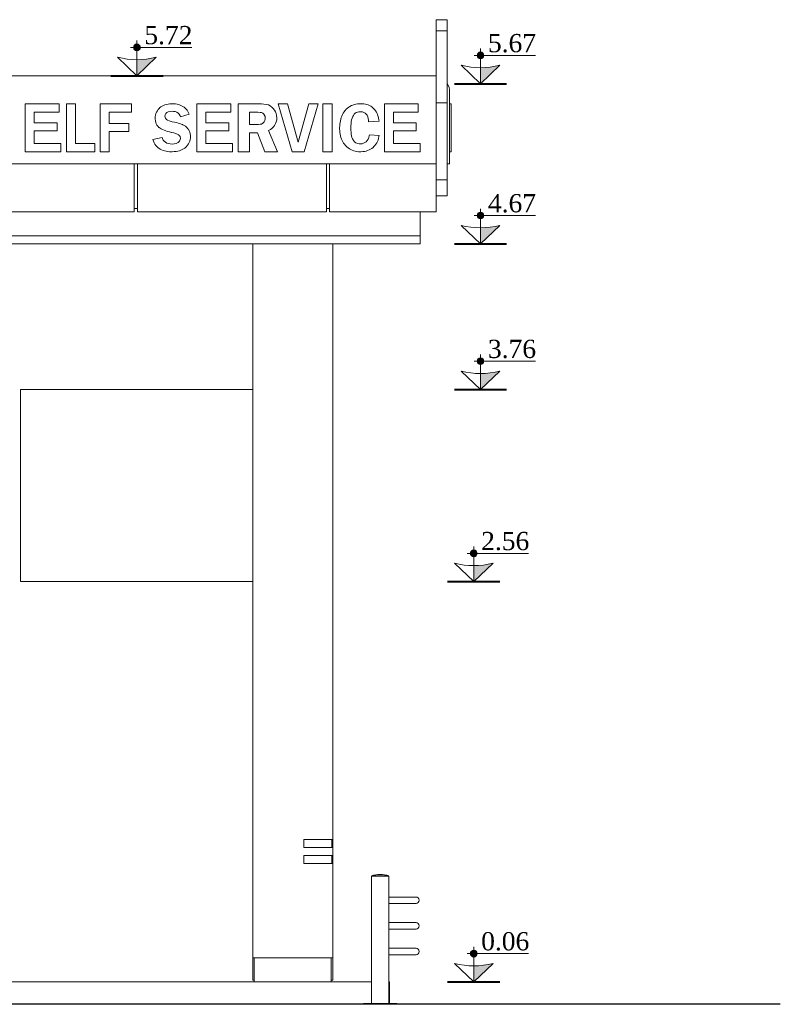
# Model space of a CAD drawing. Header units: millimetres. Extents: x -380439 to -318166, y -60353 to -34389.
# Tile 7 of 19: x -347092 to -342341, y -58586 to -52436. Entities that reach past the tile are written whole.
import ezdxf

# ---------------------------------------------------------------- set-up
doc = ezdxf.new("R2010")
doc.units = ezdxf.units.MM
doc.styles.get("Standard").update_dxf_attribs({"font": 'times.ttf'})

# ---------------------------------------------------------------- blocks, each defined once
blk = doc.blocks.new('A$C152742FE')
at = {"color": 0, "linetype": 'Continuous', "lineweight": 0, "extrusion": (0, 1, 0)}
for p, q in [((23701.9, 5446.9), (23771.9, 5446.9)), ((23701.9, 5376.9), (23771.9, 5376.9)), ((20292.1, 5096.9), (23701.9, 5096.9)), ((23701.9, 5096.9), (23701.9, 4996.9)), ((23701.9, 4546.9), (23701.9, 4996.9)), ((23786.9, 4996.9), (23786.9, 4606.5)), ((21136.3, 4921.9), (21136.3, 4621.9)), ((21348.1, 4921.9), (21136.3, 4921.9)), ((21348.1, 4869.8), (21348.1, 4921.9)), ((21393.6, 4921.9), (21393.6, 4621.9)), ((21449.7, 4921.9), (21393.6, 4921.9)), ((21449.7, 4674.6), (21449.7, 4921.9)), ((21603.9, 4921.9), (21603.9, 4621.9)), ((21800.8, 4921.9), (21603.9, 4921.9)), ((21800.8, 4869.8), (21800.8, 4921.9)), ((22028, 4920), (22017.6, 4917.9)), ((22038.9, 4921.4), (22028, 4920)), ((22050.5, 4921.9), (22038.9, 4921.4)), ((22051.7, 4921.9), (22050.5, 4921.9)), ((22063.6, 4921.5), (22051.7, 4921.9)), ((22074.8, 4920.5), (22063.6, 4921.5)), ((22085.3, 4918.8), (22074.8, 4920.5)), ((22209.1, 4921.9), (22209.1, 4621.9)), ((22420.9, 4921.9), (22209.1, 4921.9)), ((22420.9, 4869.8), (22420.9, 4921.9)), ((22598.3, 4921.9), (22466.4, 4921.9)), ((22466.4, 4921.9), (22466.4, 4621.9)), ((22774.2, 4921.9), (22715.2, 4921.9)), ((22715.2, 4921.9), (22802.8, 4621.9)), ((22840, 4682.6), (22774.2, 4921.9)), ((22907, 4921.9), (22841.2, 4682.6)), ((22878.4, 4621.9), (22966, 4921.9)), ((22966, 4921.9), (22907, 4921.9)), ((23052.6, 4921.9), (22995.9, 4921.9)), ((22995.9, 4921.9), (22995.9, 4621.9)), ((23052.6, 4621.9), (23052.6, 4921.9)), ((23211.9, 4921), (23201.5, 4919.3)), ((23222.9, 4921.8), (23211.9, 4921)), ((23229.7, 4921.9), (23222.9, 4921.8)), ((23240.6, 4921.6), (23229.7, 4921.9)), ((23250.8, 4920.7), (23240.6, 4921.6)), ((23260.6, 4919.1), (23250.8, 4920.7)), ((23379.2, 4921.9), (23379.2, 4621.9)), ((23591.1, 4921.9), (23379.2, 4921.9)), ((23591.1, 4869.8), (23591.1, 4921.9)), ((23701.9, 4926.9), (23771.9, 4926.9)), ((23786.9, 4921.9), (23796.9, 4921.9)), ((23796.9, 4864.5), (23796.9, 4921.9)), ((21192.4, 4801.7), (21192.4, 4869.8)), ((21192.4, 4869.8), (21348.1, 4869.8)), ((21660.6, 4798.2), (21660.6, 4869.8)), ((21660.6, 4869.8), (21800.8, 4869.8)), ((21952.9, 4861.1), (21950.2, 4851.6)), ((21956.6, 4870.1), (21952.9, 4861.1)), ((21961.4, 4878.6), (21956.6, 4870.1)), ((21967.3, 4886.6), (21961.4, 4878.6)), ((21974.4, 4894.4), (21967.3, 4886.6)), ((21975.6, 4895.5), (21974.4, 4894.4)), ((21982.8, 4901.6), (21975.6, 4895.5)), ((21990.6, 4906.9), (21982.8, 4901.6)), ((21999, 4911.4), (21990.6, 4906.9)), ((22008, 4915.1), (21999, 4911.4)), ((22017.6, 4917.9), (22008, 4915.1)), ((22010, 4851.8), (22013.6, 4860.2)), ((22013.6, 4860.2), (22020.2, 4866.8)), ((22020.2, 4866.8), (22029.3, 4871.3)), ((22029.3, 4871.3), (22040.6, 4873.9)), ((22040.6, 4873.9), (22054.3, 4874.8)), ((22054.3, 4874.8), (22061.8, 4874.4)), ((22061.8, 4874.4), (22072.7, 4872.5)), ((22072.7, 4872.5), (22082.5, 4868.8)), ((22082.5, 4868.8), (22091.1, 4863.3)), ((22095.3, 4916.4), (22085.3, 4918.8)), ((22091.1, 4863.3), (22098.2, 4856.2)), ((22104.5, 4913.4), (22095.3, 4916.4)), ((22113.1, 4909.6), (22104.5, 4913.4)), ((22121.2, 4905.2), (22113.1, 4909.6)), ((22128.6, 4900.1), (22121.2, 4905.2)), ((22135.4, 4894.5), (22128.6, 4900.1)), ((22141.6, 4888.1), (22135.4, 4894.5)), ((22147.1, 4881), (22141.6, 4888.1)), ((22152.2, 4873.2), (22147.1, 4881)), ((22156.6, 4864.7), (22152.2, 4873.2)), ((22159.5, 4857.8), (22156.6, 4864.7)), ((22265.2, 4801.7), (22265.2, 4869.8)), ((22265.2, 4869.8), (22420.9, 4869.8)), ((22537.1, 4792), (22537.1, 4868.5)), ((22537.1, 4868.5), (22589.7, 4868.5)), ((22589.7, 4868.5), (22604.2, 4867.5)), ((22604.2, 4867.5), (22611.6, 4866.3)), ((22611.6, 4866.3), (22619.9, 4862.1)), ((22619.9, 4862.1), (22627.9, 4854)), ((23122.3, 4862.5), (23117.5, 4854.1)), ((23127.5, 4870.7), (23122.3, 4862.5)), ((23133.3, 4878.4), (23127.5, 4870.7)), ((23134.7, 4880.2), (23133.3, 4878.4)), ((23141.5, 4887.7), (23134.7, 4880.2)), ((23148.8, 4894.4), (23141.5, 4887.7)), ((23156.5, 4900.5), (23148.8, 4894.4)), ((23164.5, 4905.7), (23156.5, 4900.5)), ((23173.1, 4910.2), (23164.5, 4905.7)), ((23182.1, 4914), (23173.1, 4910.2)), ((23191.5, 4917), (23182.1, 4914)), ((23191.3, 4856.4), (23197.3, 4862.1)), ((23201.5, 4919.3), (23191.5, 4917)), ((23197.3, 4862.1), (23204.1, 4866.6)), ((23204.1, 4866.6), (23211.6, 4869.8)), ((23211.6, 4869.8), (23219.7, 4871.7)), ((23219.7, 4871.7), (23228.4, 4872.3)), ((23228.4, 4872.3), (23232, 4872.2)), ((23232, 4872.2), (23241.9, 4870.9)), ((23241.9, 4870.9), (23250.8, 4868.1)), ((23250.8, 4868.1), (23258.8, 4863.6)), ((23258.8, 4863.6), (23265.5, 4857.5)), ((23269.8, 4916.9), (23260.6, 4919.1)), ((23278.4, 4914.1), (23269.8, 4916.9)), ((23286.6, 4910.7), (23278.4, 4914.1)), ((23294.2, 4906.8), (23286.6, 4910.7)), ((23301.4, 4902.1), (23294.2, 4906.8)), ((23308, 4896.9), (23301.4, 4902.1)), ((23314, 4891.1), (23308, 4896.9)), ((23319.7, 4884.7), (23314, 4891.1)), ((23324.8, 4877.6), (23319.7, 4884.7)), ((23329.4, 4869.9), (23324.8, 4877.6)), ((23333.6, 4861.5), (23329.4, 4869.9)), ((23337.3, 4852.5), (23333.6, 4861.5)), ((23435.3, 4801.7), (23435.3, 4869.8)), ((23435.3, 4869.8), (23591.1, 4869.8)), ((23796.9, 4864.5), (23796.9, 4679.2)), ((21335.5, 4801.7), (21192.4, 4801.7)), ((21335.5, 4751.8), (21335.5, 4801.7)), ((21783.1, 4798.2), (21660.6, 4798.2)), ((21783.1, 4748.4), (21783.1, 4798.2)), ((21948.5, 4841.6), (21948, 4831.2)), ((21948, 4831.2), (21948.1, 4826.8)), ((21948.1, 4826.8), (21949.1, 4815.6)), ((21950.2, 4851.6), (21948.5, 4841.6)), ((21949.1, 4815.6), (21951.2, 4805.5)), ((21951.2, 4805.5), (21954.5, 4796.4)), ((22009.1, 4843.9), (22010, 4851.8)), ((22011.4, 4832.5), (22009.1, 4843.9)), ((22017.8, 4823.2), (22011.4, 4832.5)), ((22024.8, 4818.7), (22017.8, 4823.2)), ((22034.3, 4814.7), (22024.8, 4818.7)), ((22046.8, 4811.2), (22034.3, 4814.7)), ((22054.9, 4809.4), (22046.8, 4811.2)), ((22068.4, 4806.6), (22054.9, 4809.4)), ((22080.7, 4803.8), (22068.4, 4806.6)), ((22091.8, 4800.9), (22080.7, 4803.8)), ((22101.7, 4798), (22091.8, 4800.9)), ((22098.2, 4856.2), (22104.1, 4847.3)), ((22110.4, 4795.2), (22101.7, 4798)), ((22104.1, 4847.3), (22107.1, 4840.3)), ((22107.1, 4840.3), (22159.5, 4857.8)), ((22408.3, 4801.7), (22265.2, 4801.7)), ((22408.3, 4751.8), (22408.3, 4801.7)), ((22619.7, 4799.7), (22611, 4795.1)), ((22627.5, 4807.8), (22619.7, 4799.7)), ((22627.9, 4808.3), (22627.5, 4807.8)), ((22627.9, 4854), (22629.5, 4851.7)), ((22632.9, 4817.5), (22627.9, 4808.3)), ((22629.5, 4851.7), (22633.9, 4842.2)), ((22635.2, 4827.9), (22632.9, 4817.5)), ((22633.9, 4842.2), (22635.4, 4831.6)), ((22635.4, 4831.6), (22635.2, 4827.9)), ((23102.4, 4805.7), (23101, 4794.9)), ((23104.3, 4816.2), (23102.4, 4805.7)), ((23106.8, 4826.3), (23104.3, 4816.2)), ((23109.8, 4835.9), (23106.8, 4826.3)), ((23113.4, 4845.2), (23109.8, 4835.9)), ((23117.5, 4854.1), (23113.4, 4845.2)), ((23170.1, 4784.1), (23171.1, 4797.8)), ((23171.1, 4797.8), (23172.6, 4810.4)), ((23172.6, 4810.4), (23174.9, 4821.9)), ((23174.9, 4821.9), (23177.9, 4832.1)), ((23177.9, 4832.1), (23181.6, 4841.4)), ((23181.6, 4841.4), (23186.1, 4849.4)), ((23186.1, 4849.4), (23191.3, 4856.4)), ((23265.5, 4857.5), (23271, 4849.9)), ((23271, 4849.9), (23275.3, 4840.9)), ((23275.3, 4840.9), (23278.5, 4830.5)), ((23278.5, 4830.5), (23280.4, 4818.7)), ((23280.4, 4818.7), (23281.1, 4809.4)), ((23281.1, 4809.4), (23346.5, 4813.5)), ((23340.5, 4842.9), (23337.3, 4852.5)), ((23343.2, 4832.6), (23340.5, 4842.9)), ((23345.3, 4821.6), (23343.2, 4832.6)), ((23346.5, 4813.5), (23345.3, 4821.6)), ((23578.5, 4801.7), (23435.3, 4801.7)), ((23578.5, 4751.8), (23578.5, 4801.7)), ((21192.4, 4674.6), (21192.4, 4751.8)), ((21192.4, 4751.8), (21335.5, 4751.8)), ((21660.6, 4621.9), (21660.6, 4748.4)), ((21660.6, 4748.4), (21783.1, 4748.4)), ((21954.5, 4796.4), (21958.9, 4788.2)), ((21958.9, 4788.2), (21964.4, 4780.9)), ((21964.4, 4780.9), (21971, 4774.3)), ((21971, 4774.3), (21972.3, 4773.3)), ((21972.3, 4773.3), (21978.7, 4768.7)), ((21978.7, 4768.7), (21986, 4764.3)), ((21986, 4764.3), (21994.3, 4760.2)), ((21994.3, 4760.2), (22003.5, 4756.2)), ((22003.5, 4756.2), (22013.8, 4752.5)), ((22013.8, 4752.5), (22025, 4749.1)), ((22025, 4749.1), (22037.2, 4745.8)), ((22037.2, 4745.8), (22050.4, 4742.9)), ((22050.4, 4742.9), (22051.6, 4742.6)), ((22051.6, 4742.6), (22065.3, 4739.4)), ((22065.3, 4739.4), (22076.7, 4736.1)), ((22076.7, 4736.1), (22085.9, 4732.6)), ((22117.9, 4792.4), (22110.4, 4795.2)), ((22120.7, 4791.1), (22117.9, 4792.4)), ((22129.5, 4786.5), (22120.7, 4791.1)), ((22137.6, 4780.9), (22129.5, 4786.5)), ((22145.2, 4774.1), (22137.6, 4780.9)), ((22152, 4766.1), (22145.2, 4774.1)), ((22155, 4762.1), (22152, 4766.1)), ((22160.3, 4753.3), (22155, 4762.1)), ((22164.3, 4744.1), (22160.3, 4753.3)), ((22167, 4734.6), (22164.3, 4744.1)), ((22265.2, 4674.6), (22265.2, 4751.8)), ((22265.2, 4751.8), (22408.3, 4751.8)), ((22580.2, 4792), (22537.1, 4792)), ((22537.1, 4621.9), (22537.1, 4740.8)), ((22537.1, 4740.8), (22587.5, 4740.8)), ((22593.5, 4792.4), (22580.2, 4792)), ((22587.5, 4740.8), (22633.6, 4621.9)), ((22604, 4793.5), (22593.5, 4792.4)), ((22611, 4795.1), (22604, 4793.5)), ((22711.1, 4621.9), (22655.8, 4754.6)), ((23100.1, 4783.7), (23099.9, 4772)), ((23099.9, 4772), (23099.9, 4765.3)), ((23099.9, 4765.3), (23100.5, 4753.5)), ((23101, 4794.9), (23100.1, 4783.7)), ((23100.5, 4753.5), (23101.6, 4742.1)), ((23101.6, 4742.1), (23103.3, 4731.3)), ((23169.8, 4771.4), (23170.1, 4784.1)), ((23170.1, 4756.7), (23169.8, 4771.4)), ((23171, 4743.4), (23170.1, 4756.7)), ((23172.3, 4731.3), (23171, 4743.4)), ((23435.3, 4674.6), (23435.3, 4751.8)), ((23435.3, 4751.8), (23578.5, 4751.8)), ((21359, 4674.6), (21192.4, 4674.6)), ((21359, 4621.9), (21359, 4674.6)), ((21571.6, 4674.6), (21449.7, 4674.6)), ((21571.6, 4621.9), (21571.6, 4674.6)), ((21990.9, 4711.3), (21933.4, 4698.2)), ((21933.4, 4698.2), (21936.6, 4688.3)), ((21936.6, 4688.3), (21940.7, 4678.7)), ((21940.7, 4678.7), (21945.7, 4670)), ((21993.3, 4704.4), (21990.9, 4711.3)), ((21998.2, 4695.3), (21993.3, 4704.4)), ((22004.3, 4687.6), (21998.2, 4695.3)), ((22011.8, 4681.3), (22004.3, 4687.6)), ((22020.5, 4676.4), (22011.8, 4681.3)), ((22030.5, 4672.9), (22020.5, 4676.4)), ((22087.5, 4677.2), (22078.2, 4673.3)), ((22085.9, 4732.6), (22092.9, 4728.9)), ((22092.2, 4680.4), (22087.5, 4677.2)), ((22100.5, 4689.2), (22092.2, 4680.4)), ((22092.9, 4728.9), (22096.3, 4726.2)), ((22096.3, 4726.2), (22103.1, 4717.1)), ((22104.7, 4699.5), (22100.5, 4689.2)), ((22103.1, 4717.1), (22105.3, 4705.6)), ((22105.3, 4705.6), (22104.7, 4699.5)), ((22155.7, 4670.7), (22160.4, 4679.2)), ((22160.4, 4679.2), (22164, 4688.3)), ((22164, 4688.3), (22166.7, 4697.6)), ((22166.7, 4697.6), (22168.3, 4707.5)), ((22168.5, 4724.5), (22167, 4734.6)), ((22168.3, 4707.5), (22168.8, 4717.6)), ((22168.8, 4717.6), (22168.5, 4724.5)), ((22431.8, 4674.6), (22265.2, 4674.6)), ((22431.8, 4621.9), (22431.8, 4674.6)), ((22841.2, 4682.6), (22840, 4682.6)), ((23103.3, 4731.3), (23105.5, 4720.9)), ((23105.5, 4720.9), (23108.2, 4711)), ((23108.2, 4711), (23111.6, 4701.6)), ((23111.6, 4701.6), (23115.3, 4692.7)), ((23115.3, 4692.7), (23119.7, 4684.2)), ((23119.7, 4684.2), (23124.5, 4676.2)), ((23124.5, 4676.2), (23130, 4668.6)), ((23174.3, 4720.5), (23172.3, 4731.3)), ((23176.8, 4710.9), (23174.3, 4720.5)), ((23179.9, 4702.6), (23176.8, 4710.9)), ((23183.7, 4695.6), (23179.9, 4702.6)), ((23185.5, 4693), (23183.7, 4695.6)), ((23192.9, 4684.8), (23185.5, 4693)), ((23201.6, 4678.5), (23192.9, 4684.8)), ((23211.6, 4674.1), (23201.6, 4678.5)), ((23222.5, 4671.8), (23211.6, 4674.1)), ((23249.8, 4674.8), (23240.5, 4672.2)), ((23258.3, 4678.9), (23249.8, 4674.8)), ((23265.8, 4684.7), (23258.3, 4678.9)), ((23272.1, 4692.1), (23265.8, 4684.7)), ((23277.5, 4701), (23272.1, 4692.1)), ((23281.9, 4711.3), (23277.5, 4701)), ((23285.2, 4723.1), (23281.9, 4711.3)), ((23286.1, 4727.6), (23285.2, 4723.1)), ((23346.4, 4723.9), (23286.1, 4727.6)), ((23326.4, 4668.6), (23331.5, 4676.8)), ((23331.5, 4676.8), (23335.9, 4685.6)), ((23335.9, 4685.6), (23339.6, 4695.2)), ((23339.6, 4695.2), (23342.7, 4705.4)), ((23342.7, 4705.4), (23345.2, 4716.4)), ((23345.2, 4716.4), (23346.4, 4723.9)), ((23601.9, 4674.6), (23435.3, 4674.6)), ((23601.9, 4621.9), (23601.9, 4674.6)), ((23796.9, 4621.9), (23796.9, 4679.2)), ((21136.3, 4621.9), (21359, 4621.9)), ((21393.6, 4621.9), (21571.6, 4621.9)), ((21603.9, 4621.9), (21660.6, 4621.9)), ((21945.7, 4670), (21951.4, 4662)), ((21951.4, 4662), (21957.8, 4654.7)), ((21957.8, 4654.7), (21965.1, 4648.2)), ((21965.1, 4648.2), (21979.3, 4638.6)), ((21979.3, 4638.6), (21987.9, 4634.2)), ((21987.9, 4634.2), (21996.9, 4630.5)), ((21996.9, 4630.5), (22006.5, 4627.4)), ((22006.5, 4627.4), (22016.5, 4625)), ((22016.5, 4625), (22027, 4623.3)), ((22027, 4623.3), (22037.9, 4622.3)), ((22041.6, 4670.8), (22030.5, 4672.9)), ((22037.9, 4622.3), (22049.4, 4621.9)), ((22053.7, 4670.1), (22041.6, 4670.8)), ((22049.4, 4621.9), (22054.6, 4622)), ((22054, 4670.1), (22053.7, 4670.1)), ((22066.9, 4670.9), (22054, 4670.1)), ((22054.6, 4622), (22066.8, 4622.6)), ((22066.8, 4622.6), (22078.2, 4623.8)), ((22078.2, 4673.3), (22066.9, 4670.9)), ((22078.2, 4623.8), (22089, 4625.8)), ((22089, 4625.8), (22099, 4628.2)), ((22099, 4628.2), (22108.3, 4631.4)), ((22108.3, 4631.4), (22117, 4635.2)), ((22117, 4635.2), (22125, 4639.7)), ((22125, 4639.7), (22132.3, 4644.7)), ((22132.3, 4644.7), (22139, 4650.5)), ((22139, 4650.5), (22142.9, 4654.3)), ((22142.9, 4654.3), (22149.9, 4662.3)), ((22149.9, 4662.3), (22155.7, 4670.7)), ((22209.1, 4621.9), (22431.8, 4621.9)), ((22466.4, 4621.9), (22537.1, 4621.9)), ((22633.6, 4621.9), (22711.1, 4621.9)), ((22802.8, 4621.9), (22878.4, 4621.9)), ((22995.9, 4621.9), (23052.6, 4621.9)), ((23130, 4668.6), (23136, 4661.5)), ((23136, 4661.5), (23138.1, 4659.2)), ((23138.1, 4659.2), (23145.4, 4652.2)), ((23145.4, 4652.2), (23153.1, 4645.8)), ((23153.1, 4645.8), (23161.2, 4640.2)), ((23161.2, 4640.2), (23169.6, 4635.4)), ((23169.6, 4635.4), (23178.6, 4631.3)), ((23178.6, 4631.3), (23187.9, 4627.9)), ((23187.9, 4627.9), (23197.6, 4625.3)), ((23197.6, 4625.3), (23207.7, 4623.4)), ((23207.7, 4623.4), (23218.3, 4622.2)), ((23218.3, 4622.2), (23229.3, 4621.9)), ((23230.3, 4671.4), (23222.5, 4671.8)), ((23229.3, 4621.9), (23233.3, 4622)), ((23240.5, 4672.2), (23230.3, 4671.4)), ((23233.3, 4622), (23244.3, 4622.6)), ((23244.3, 4622.6), (23254.7, 4624.1)), ((23254.7, 4624.1), (23264.7, 4626.3)), ((23264.7, 4626.3), (23274.3, 4629.3)), ((23274.3, 4629.3), (23283.5, 4633)), ((23283.5, 4633), (23292.3, 4637.6)), ((23292.3, 4637.6), (23300.6, 4642.9)), ((23300.6, 4642.9), (23308.6, 4649.1)), ((23308.6, 4649.1), (23314.3, 4654.1)), ((23314.3, 4654.1), (23320.6, 4661)), ((23320.6, 4661), (23326.4, 4668.6)), ((23379.2, 4621.9), (23601.9, 4621.9)), ((23786.9, 4621.9), (23796.9, 4621.9)), ((23786.9, 4621.9), (23796.9, 4621.9)), ((23796.9, 4621.9), (23796.9, 4621.9)), ((23786.9, 4546.9), (23786.9, 4606.5)), ((20924.9, 4546.9), (23701.9, 4546.9)), ((21816.9, 4546.9), (21816.9, 4246.9)), ((21836.9, 4246.9), (21836.9, 4546.9)), ((23016.9, 4546.9), (23016.9, 4246.9)), ((23036.9, 4246.9), (23036.9, 4546.9)), ((23701.9, 4546.9), (23701.9, 4246.9)), ((23786.9, 4546.9), (23771.9, 4546.9)), ((23701.9, 4446.9), (23771.9, 4446.9)), ((23771.9, 4347), (23771.9, 4446.9)), ((23701.9, 4346.9), (23771.9, 4346.9)), ((23701.9, 4346.9), (23771.9, 4346.9)), ((23771.9, 4346.9), (23771.9, 4347)), ((23771.9, 4346.9), (23771.9, 4346.9)), ((20636.9, 4246.9), (21816.9, 4246.9)), ((21816.9, 4266.9), (21836.9, 4266.9)), ((21836.9, 4246.9), (23016.9, 4246.9)), ((23016.9, 4266.9), (23036.9, 4266.9)), ((23036.9, 4246.9), (23701.9, 4246.9)), ((23601.9, 4096.9), (23601.9, 4246.9)), ((16451.9, 4096.9), (23601.9, 4096.9)), ((16451.9, 4096.9), (23601.9, 4096.9)), ((23601.9, 4096.9), (23601.9, 4046.9)), ((23601.9, 4046.9), (16451.9, 4046.9)), ((22556.9, -413.1), (22556.9, 4046.9)), ((23056.9, 4046.9), (23056.9, 326.9)), ((21106.9, 3136.9), (21106.9, 1936.9)), ((22556.9, 3136.9), (21106.9, 3136.9)), ((21106.9, 1936.9), (22556.9, 1936.9)), ((22876.9, 276.9), (22876.9, 326.9)), ((23056.9, 326.9), (22876.9, 326.9)), ((23051.9, 326.9), (23051.9, 276.9)), ((23056.9, 276.9), (23056.9, 326.9)), ((22876.9, 276.9), (23056.9, 276.9)), ((23056.9, 276.9), (23056.9, 226.9)), ((22876.9, 226.9), (22876.9, 176.9)), ((23056.9, 226.9), (22876.9, 226.9)), ((23051.9, 226.9), (23051.9, 176.9)), ((23056.9, 176.9), (23056.9, 226.9)), ((22876.9, 176.9), (23056.9, 176.9)), ((23056.9, 176.9), (23056.9, -413.1)), ((23297.9, 99.9), (23407.9, 99.9)), ((23297.9, 99.9), (23297.9, 98.9)), ((23297.9, 98.9), (23407.9, 98.9)), ((23297.9, 96.9), (23314, 96.9)), ((23297.9, 96.9), (23297.9, -698.1)), ((23300.9, 98.9), (23300.9, 96.9)), ((23314, 96.9), (23407.9, 96.9)), ((23404.9, 98.9), (23404.9, 96.9)), ((23407.9, 99.9), (23407.9, 98.9)), ((23407.9, 96.9), (23407.9, -698.1)), ((23576.9, -33.1), (23407.9, -33.1)), ((23407.9, -73.1), (23576.9, -73.1)), ((23576.9, -193.1), (23407.9, -193.1)), ((23407.9, -233.1), (23576.9, -233.1)), ((23576.9, -353.1), (23407.9, -353.1)), ((22556.9, -553.1), (22556.9, -413.1)), ((23056.9, -413.1), (22556.9, -413.1)), ((22566.9, -563.1), (22566.9, -413.1)), ((23046.9, -563.1), (23046.9, -413.1)), ((23056.9, -413.1), (23056.9, -553.1)), ((23407.9, -393.1), (23576.9, -393.1)), ((22566.9, -553.1), (22556.9, -553.1)), ((23056.9, -553.1), (23046.9, -553.1)), ((17051.9, -563.1), (22911.9, -563.1)), ((23297.9, -563.1), (22911.9, -563.1)), ((23411.9, -563.1), (23407.9, -563.1)), ((23411.9, -698.1), (23411.9, -563.1)), ((23457.9, -698.1), (23247.9, -698.1)), ((23247.9, -703.1), (23247.9, -698.1)), ((23457.9, -703.1), (23457.9, -698.1))]:
    blk.add_line(p, q, dxfattribs=at)
at = {"lineweight": 30}
blk.add_lwpolyline([(25851.9, -703.1), (13351.9, -703.1)], dxfattribs=at)
at = {"color": 0, "linetype": 'Continuous', "lineweight": 0, "extrusion": (0, 0, -1)}
for centre, radius, start, end in [((-23686.9, 4996.9), 100, 148.21167, 180), ((-23352.9, -76.8), 185, 72.70466, 107.29534), ((-23576.9, -53.1), 20, 90, 270), ((-23576.9, -213.1), 20, 90, 270), ((-23576.9, -373.1), 20, 90, 270)]:
    blk.add_arc(centre, radius, start, end, dxfattribs=at)
at = {"color": 0, "linetype": 'Continuous', "lineweight": 0}
for centre, radius, start, end in [((22598.3, 4707.9), 214, 74.70997, 90), ((22620.6, 4834.2), 87, 293.85531, 66.95979)]:
    blk.add_arc(centre, radius, start, end, dxfattribs=at)
for points, weights, knots in [([(23701.9, 5446.9), (23701.9, 5446.9), (23701.9, 5441.5), (23701.9, 5431.1), (23701.9, 5416.6)], [0.903578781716, 0.889422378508, 1, 0.803944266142, 1], [7.727312, 7.727312, 7.727312, 8.445747, 8.445747, 9.719543, 9.719543, 9.719543]), ([(23701.9, 5376.9), (23701.9, 5376.9), (23701.9, 5376.8), (23701.9, 5376.7), (23701.9, 5376.4), (23701.9, 5256), (23701.9, 5171.9), (23701.9, 5140.6), (23701.9, 5096.9)], [0.917855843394, 0.924272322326, 1, 0.834523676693, 1, 0.892644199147, 1, 0.946945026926, 0.964493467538], [3.567416, 3.567416, 3.567416, 4.101502, 4.101502, 5.268559, 5.268559, 6.203796, 6.203796, 6.738819, 6.738819, 6.738819])]:
    blk.add_rational_spline(points, weights, degree=2, knots=knots, dxfattribs=at)
blk.add_rational_spline([(23701.9, 5416.6), (23701.9, 5397.3), (23701.9, 5376.9)], [1, 0.980617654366, 0.966329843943], degree=2, dxfattribs=at)
for points, knots in [([(23771.9, 5446.9), (23771.9, 5446.9), (23771.9, 5446.9), (23771.9, 5446.8), (23771.9, 5446.1), (23771.9, 5443.7), (23771.9, 5442), (23771.9, 5438), (23771.9, 5435.6), (23771.9, 5430.5), (23771.9, 5427.7), (23771.9, 5422), (23771.9, 5419.2), (23771.9, 5416.6)], [-42.882569, -42.882569, -42.882569, -42.882569, -42.05044, -42.05044, -33.492871, -33.492871, -25.11128, -25.11128, -16.96365, -16.96365, -8.501115, -8.501115, 0, 0, 0, 0]), ([(23771.9, 5376.9), (23771.9, 5376.9), (23771.9, 5376.9), (23771.9, 5376.9), (23771.9, 5376.9), (23771.9, 5376.8), (23771.9, 5376.8), (23771.9, 5376.7), (23771.9, 5376.6), (23771.9, 5376.5), (23771.9, 5376.4), (23771.9, 5372.2), (23771.9, 5368.4), (23771.9, 5356.8), (23771.9, 5349.1), (23771.9, 5310.2), (23771.9, 5279.5), (23771.9, 5221.6), (23771.9, 5195.1), (23771.9, 5171.6), (23771.9, 5171.3), (23771.9, 5168.8), (23771.9, 5167.8), (23771.9, 5151.4), (23771.9, 5133.3), (23771.9, 5093.2), (23771.9, 5071.4), (23771.9, 5028.3), (23771.9, 5007.4), (23771.9, 4967.8), (23771.9, 4949.7), (23771.9, 4934.5)], [-510.355088, -510.355088, -510.355088, -510.355088, -510.143517, -510.143517, -509.534846, -509.534846, -508.954671, -508.954671, -508.352326, -508.352326, -507.227335, -507.227335, -494.831263, -494.831263, -470.117036, -470.117036, -370.728115, -370.728115, -269.051614, -269.051614, -262.945155, -262.945155, -258.602221, -258.602221, -194.832952, -194.832952, -129.120568, -129.120568, -65.485114, -65.485114, 0, 0, 0, 0]), ([(23771.9, 4934.5), (23771.9, 4932.6), (23771.9, 4930.9), (23771.9, 4928.4), (23771.9, 4927.4), (23771.9, 4926.9)], [-16.557237, -16.557237, -16.557237, -16.557237, -8.278618, -8.278618, 0, 0, 0, 0]), ([(23771.9, 4926.9), (23771.9, 4891.9), (23771.9, 4854.2), (23771.9, 4804.6), (23771.9, 4796.7), (23771.9, 4784.3), (23771.9, 4775), (23771.9, 4729.4), (23771.9, 4691.5), (23771.9, 4615.3), (23771.9, 4577.6), (23771.9, 4508.9), (23771.9, 4478.6), (23771.9, 4454.1), (23771.9, 4453.9), (23771.9, 4453.5), (23771.9, 4453.2), (23771.9, 4452.3), (23771.9, 4451.7), (23771.9, 4449.1), (23771.9, 4447.8), (23771.9, 4447), (23771.9, 4446.9), (23771.9, 4446.9)], [-3532.598961, -3532.598961, -3532.598961, -3532.598961, -3187.564884, -3187.564884, -3102.18954, -3102.18954, -2868.30288, -2868.30288, -1965.730116, -1965.730116, -1028.305041, -1028.305041, -86.179929, -86.179929, -85.389041, -85.389041, -82.877839, -82.877839, -77.874731, -77.874731, -57.841162, -57.841162, -50.679869, -50.679869, -50.679869, -50.679869])]:
    blk.add_open_spline(points, degree=3, knots=knots, dxfattribs=at)
blk.add_open_spline([(23771.9, 5416.6), (23771.9, 5403.7), (23771.9, 5390.4), (23771.9, 5376.9)], degree=3, dxfattribs=at)
blk = doc.blocks.new('+0.00')
for points in [[(0, 17.4, 0.414214), (-1.85, 15.55), (0, 15.55)], [(0, 17.4), (0, 15.55), (1.85, 15.55, 0.414214)], [(0, 15.55), (-1.85, 15.55, 0.414214), (0, 13.69)], [(1.85, 15.55), (0, 15.55), (0, 13.69, 0.414214)], [(10.63, 10.16, -0.063683), (0, 8.81), (0, 0)]]:
    blk.add_hatch(color=1).paths.add_polyline_path(points)
at = {"lineweight": 9}
for points in [[(0, 0), (0, 19.31)], [(-3.53, 15.55), (30.13, 15.55)]]:
    blk.add_lwpolyline(points, dxfattribs=at)
blk.add_lwpolyline([(10.63, 10.16), (0, 0), (-10.63, 10.16, 0.127885)], format="xyb", close=True, dxfattribs=at)
blk.add_circle((0, 15.55), 1.85, dxfattribs=at)

msp = doc.modelspace()

# ---------------------------------------------------------------- linework, layer by layer
at = {"lineweight": 40}
for points in [[(-346522.6, -52785.7), (-346196.3, -52785.7)], [(-346522.6, -52785.7), (-346196.3, -52785.7)], [(-344376.6, -52835.7), (-344050.3, -52835.7)], [(-344376.6, -52835.7), (-344050.3, -52835.7)], [(-344376.6, -53835.7), (-344050.3, -53835.7)], [(-344376.6, -53835.7), (-344050.3, -53835.7)], [(-344376.6, -54745.7), (-344050.3, -54745.7)], [(-344376.6, -54745.7), (-344050.3, -54745.7)], [(-344418.9, -55945.7), (-344092.6, -55945.7)], [(-344418.9, -55945.7), (-344092.6, -55945.7)], [(-344418.9, -58445.7), (-344092.6, -58445.7)], [(-344418.9, -58445.7), (-344092.6, -58445.7)]]:
    msp.add_lwpolyline(points, dxfattribs=at)

# ---------------------------------------------------------------- block references
msp.add_blockref('A$C152742FE', (-368193.3, -57882.6))
at = {"color": 4, "lineweight": 15, "xscale": 11.36815680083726, "yscale": 11.36815680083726, "zscale": 11.36815680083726}
for p in [(-346359.4, -52785.7), (-346359.4, -52785.7), (-344213.5, -52835.7), (-344213.5, -52835.7), (-344213.5, -53835.7), (-344213.5, -53835.7), (-344213.5, -54745.7), (-344213.5, -54745.7), (-344255.8, -55945.7), (-344255.8, -55945.7), (-344255.8, -58445.7), (-344255.8, -58445.7)]:
    msp.add_blockref('+0.00', p, dxfattribs=at)

# ---------------------------------------------------------------- texts
at = {"lineweight": 9, "char_height": 113.68, "width": 437.128, "attachment_point": 2}
for s, insert in [('5.72', (-346162.9, -52475)), ('5.67', (-344016.9, -52525)), ('4.67', (-344016.9, -53525)), ('3.76', (-344016.9, -54435)), ('2.56', (-344059.2, -55635)), ('0.06', (-344059.2, -58135))]:
    msp.add_mtext(s, dxfattribs=dict(at, insert=insert))

doc.saveas('drawing.dxf')
